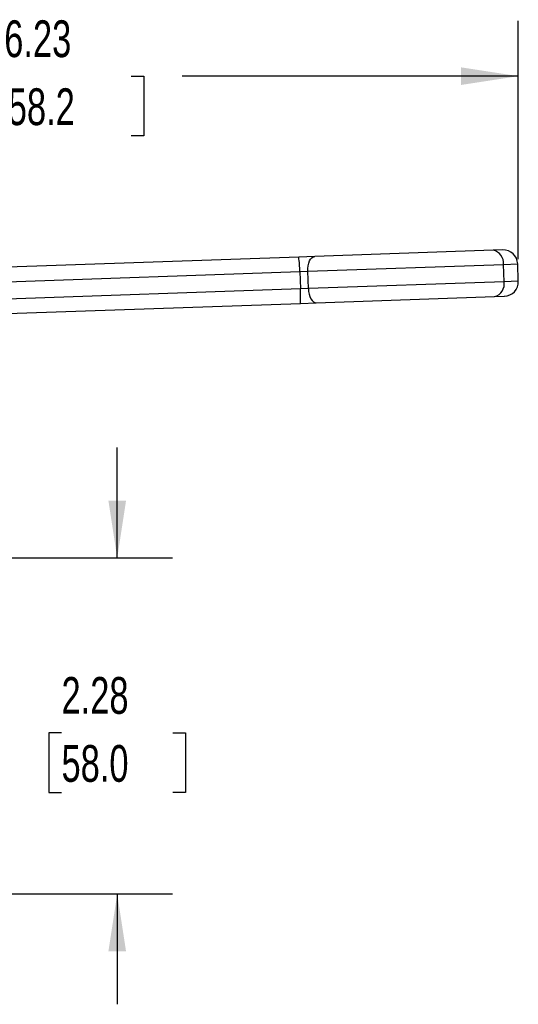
# Model space of a CAD drawing. Header units: inches. Extents: x 0.7 to 32.3, y 0.7 to 24.8.
# Tile 5 of 10: x 11.1 to 14.5, y 6.7 to 13.4. Entities that reach past the tile are written whole.
import ezdxf

# ---------------------------------------------------------------- set-up
doc = ezdxf.new("R2010")
doc.units = ezdxf.units.IN
doc.header["$LTSCALE"] = 3
doc.header["$MEASUREMENT"] = 0
doc.linetypes.add('SLD-Solid', pattern=[0])
doc.layers.add('DIMENSIONS', color=140, linetype='SLD-Solid', lineweight=25)
doc.styles.add('SLDTEXTSTYLE0', font='TXT', dxfattribs={"width": 0.7})
doc.dimstyles.new('SLDDIMSTYLE0', dxfattribs={"dimtxt": 0.254883, "dimasz": 0.39, "dimexe": 0, "dimexo": 0.0625, "dimgap": 0.063721, "dimtad": 0, "dimtih": 1, "dimtoh": 1, "dimrnd": 1e-09, "dimzin": 12, "dimdsep": 46, "dimtxsty": 'SLDTEXTSTYLE0', "dimsah": 1, "dimcen": 0.09, "dimadec": 0, "dimazin": 3, "dimtfac": 1, "dimtmove": 0, "dimatfit": 0, "dimfxl": 0, "dimfrac": 2, "dimtolj": 1, "dimtzin": 12, "dimarcsym": 0})
doc.dimstyles.new('SLDDIMSTYLE1', dxfattribs={"dimtxt": 0.254883, "dimasz": 0.39, "dimexe": 0, "dimexo": 0.0625, "dimgap": 0.063721, "dimtad": 0, "dimtih": 1, "dimtoh": 1, "dimrnd": 1e-09, "dimzin": 12, "dimdsep": 46, "dimtxsty": 'SLDTEXTSTYLE0', "dimsah": 1, "dimcen": 0.09, "dimadec": 0, "dimazin": 3, "dimtfac": 1, "dimtofl": 0, "dimtmove": 0, "dimatfit": 3, "dimfxl": 0, "dimfrac": 2, "dimtolj": 1, "dimtzin": 12, "dimarcsym": 0})

# ---------------------------------------------------------------- blocks, each defined once
blk = doc.blocks.new('_D')
at = {"layer": 'DIMENSIONS'}
for p, q in [((11.7263, 9.7344), (11.7263, 10.4844)), ((10.305, 9.7344), (12.1013, 9.7344)), ((11.3476, 8.5459), (11.262, 8.5459)), ((11.262, 8.5459), (11.262, 8.1408)), ((12.105, 8.5459), (12.1906, 8.5459)), ((12.1906, 8.5459), (12.1906, 8.1408)), ((11.262, 8.1408), (11.3476, 8.1408)), ((12.1906, 8.1408), (12.105, 8.1408)), ((10.305, 7.451), (12.1013, 7.451)), ((11.7263, 7.451), (11.7263, 6.701))]:
    blk.add_line(p, q, dxfattribs=at)
for points in [[(11.7263, 9.7344), (11.7863, 10.1244), (11.6663, 10.1244)], [(11.7263, 7.451), (11.6663, 7.061), (11.7863, 7.061)]]:
    blk.add_solid(points, dxfattribs=at)
at = {"layer": 'DIMENSIONS', "char_height": 0.25, "attachment_point": 1, "style": 'SLDTEXTSTYLE0'}
for s, insert in [('2.28', (11.3476, 8.9252)), ('58.0', (11.3476, 8.4631))]:
    blk.add_mtext(s, dxfattribs=dict(at, insert=insert))
blk = doc.blocks.new('_D_2')
at = {"layer": 'DIMENSIONS'}
for p, q in [((8.2219, 11.5349), (8.2219, 13.3838)), ((14.4521, 11.7647), (14.4521, 13.3838)), ((8.2219, 13.0088), (10.5069, 13.0088)), ((10.8523, 13.0088), (10.7667, 13.0088)), ((10.7667, 13.0088), (10.7667, 12.6037)), ((11.8217, 13.0088), (11.9073, 13.0088)), ((11.9073, 13.0088), (11.9073, 12.6037)), ((14.4521, 13.0088), (12.1672, 13.0088)), ((10.7667, 12.6037), (10.8523, 12.6037)), ((11.9073, 12.6037), (11.8217, 12.6037))]:
    blk.add_line(p, q, dxfattribs=at)
for points in [[(8.2219, 13.0088), (8.6119, 12.9488), (8.6119, 13.0688)], [(14.4521, 13.0088), (14.0621, 13.0688), (14.0621, 12.9488)]]:
    blk.add_solid(points, dxfattribs=at)
at = {"layer": 'DIMENSIONS', "char_height": 0.25, "attachment_point": 1, "style": 'SLDTEXTSTYLE0'}
for s, insert in [('6.23', (10.9583, 13.3881)), ('158.2', (10.8523, 12.926))]:
    blk.add_mtext(s, dxfattribs=dict(at, insert=insert))

msp = doc.modelspace()

# ---------------------------------------------------------------- linework, layer by layer
for p, q in [((12.9599, 11.7792), (9.9119, 11.6728)), ((13.0684, 11.783), (12.9599, 11.7792)), ((14.2805, 11.8253), (13.0684, 11.783)), ((14.3462, 11.8276), (14.2805, 11.8253)), ((13.0212, 11.6829), (14.3509, 11.7293)), ((14.3509, 11.7293), (14.448, 11.7327)), ((14.3551, 11.6113), (14.3509, 11.7293)), ((14.4521, 11.6147), (14.448, 11.7327)), ((9.9154, 11.5744), (12.967, 11.681)), ((12.967, 11.681), (13.0212, 11.6829)), ((12.967, 11.681), (12.9711, 11.5629)), ((13.0253, 11.5648), (13.0212, 11.6829)), ((14.3551, 11.6113), (13.0253, 11.5648)), ((14.4521, 11.6147), (14.3551, 11.6113)), ((12.9711, 11.5629), (9.9195, 11.4564)), ((13.0253, 11.5648), (12.9711, 11.5629)), ((13.0794, 11.4682), (14.2914, 11.5106)), ((14.2914, 11.5106), (14.3572, 11.5129)), ((9.9229, 11.358), (12.9709, 11.4645)), ((12.9709, 11.4645), (13.0794, 11.4682))]:
    msp.add_line(p, q)
at = {"flags": 128}
for points in [[(13.0212, 11.6829), (13.0215, 11.7021), (13.0238, 11.7207), (13.0278, 11.7378), (13.0336, 11.7529), (13.0409, 11.7654), (13.0493, 11.7748), (13.0586, 11.7808), (13.0684, 11.783)], [(13.0253, 11.5648), (13.027, 11.5457), (13.0305, 11.5273), (13.0358, 11.5105), (13.0426, 11.4958), (13.0507, 11.4838), (13.0598, 11.4751), (13.0695, 11.4698), (13.0794, 11.4682)]]:
    msp.add_lwpolyline(points, dxfattribs=at)
for centre, radius, start, end in [((12.2962, 11.6821), 0.6708, 359.90063, 8.32095), ((14.2641, 11.7395), 0.0874, 353.3327, 79.22769), ((14.3497, 11.7293), 0.0984, 2, 92), ((14.2692, 11.5951), 0.0874, 284.77231, 10.6673), ((14.3538, 11.6112), 0.0984, 272, 2), ((12.302, 11.515), 0.6708, 355.67905, 4.09937)]:
    msp.add_arc(centre, radius, start, end)

# ---------------------------------------------------------------- dimensions: what is measured, and where the dimension line sits
at = {"layer": 'DIMENSIONS'}
dim = msp.add_linear_dim(base=(14.4521, 13.0088), p1=(8.2219, 11.3849), p2=(14.4521, 11.6147), dimstyle='SLDDIMSTYLE1', dxfattribs=at)
dim.commit()
dim.dimension.update_dxf_attribs({"geometry": '_D_2', "text_midpoint": (11.337, 13.0088), "dimtype": 160})
dim = msp.add_linear_dim(base=(11.7263, 7.451), p1=(10.155, 9.7344), p2=(10.155, 7.451), angle=90, dimstyle='SLDDIMSTYLE0', dxfattribs=at)
dim.commit()
dim.dimension.update_dxf_attribs({"geometry": '_D', "text_midpoint": (11.7263, 8.5459), "dimtype": 160})

doc.saveas('drawing.dxf')
